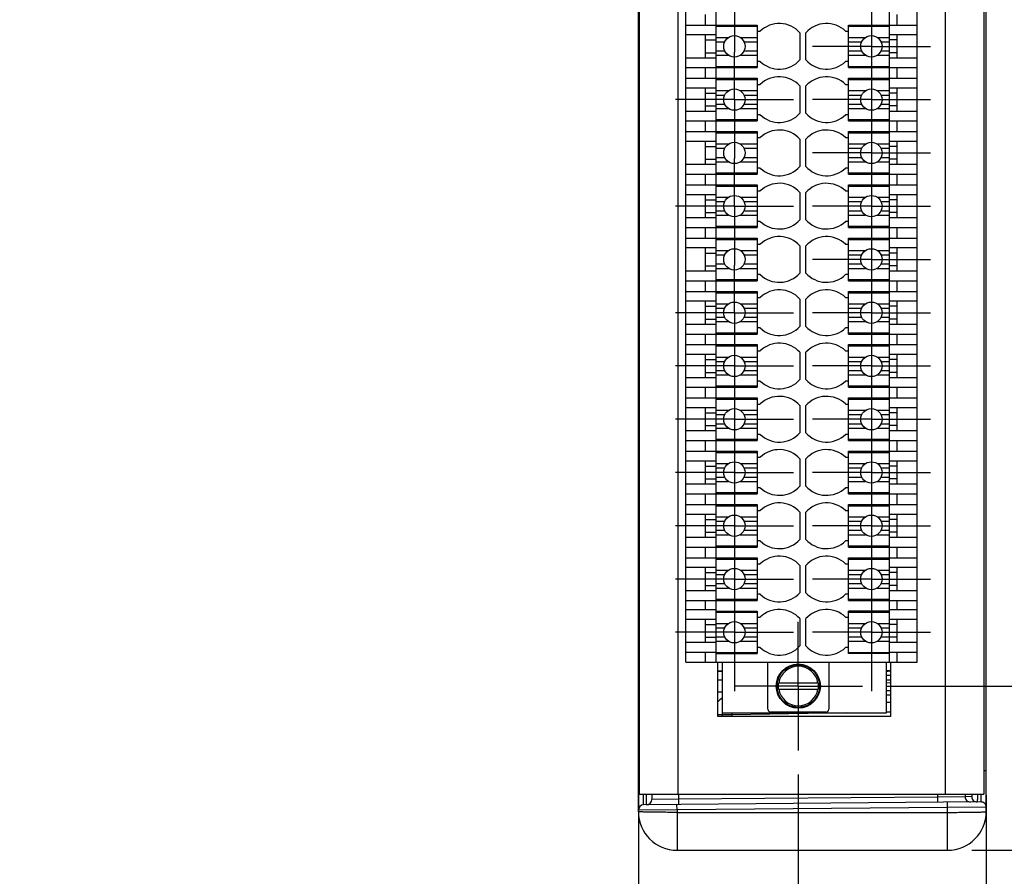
# Model space of a CAD drawing. Header units: inches. Extents: x 0 to 22, y 0 to 17.
# Tile 29 of 37: x 14.2 to 16.7, y 5.9 to 8.1. Entities that reach past the tile are written whole.
import ezdxf

# ---------------------------------------------------------------- set-up
doc = ezdxf.new("R2010")
doc.units = ezdxf.units.IN
doc.header["$LTSCALE"] = 1.21
doc.header["$MEASUREMENT"] = 0
doc.linetypes.add('CENTER', pattern=[0.6, 0.375, -0.075, 0.075, -0.075])
doc.layers.get('0').update_dxf_attribs({"linetype": 'CONTINUOUS'})
for name, color, linetype in [('02___PRT_ALL_AXES', 7, 'CONTINUOUS'), ('COSMETIC', 7, 'CONTINUOUS'), ('DIMENSIONS', 7, 'CONTINUOUS')]:
    doc.layers.add(name, color=color, linetype=linetype)
doc.styles.get("Standard").update_dxf_attribs({"font": 'txt', "width": 0.8})
doc.dimstyles.new('DIMSTYLE_1', dxfattribs={"dimtxt": 0.125, "dimasz": 0.18, "dimexe": 0.125, "dimexo": 0.0625, "dimgap": 0.0625, "dimtad": 0, "dimtih": 1, "dimtoh": 1, "dimdec": 3, "dimzin": 4, "dimdsep": 46, "dimtxsty": 'STANDARD', "dimblk": '_FILLED', "dimblk1": '_FILLED', "dimblk2": '_FILLED', "dimcen": 0.09, "dimadec": 0, "dimazin": 0, "dimtp": 0.001, "dimtm": 0.001, "dimtfac": 1, "dimtdec": 3, "dimtofl": 0, "dimtmove": 0, "dimatfit": 3, "dimldrblk": '_FILLED', "dimfxl": 1, "dimtolj": 1, "dimtzin": 4, "dimarcsym": 0})

# ---------------------------------------------------------------- blocks, each defined once
blk = doc.blocks.new('_FILLED')
at = {"color": 0, "linetype": 'BYBLOCK'}
blk.add_solid([(0, 0), (-1, 0.174), (-1, -0.174)], dxfattribs=at)
blk = doc.blocks.new('*D9')
at = {"layer": 'DIMENSIONS', "color": 2, "linetype": 'CONTINUOUS'}
for p, q in [((16.1731, 6.1738), (16.1731, 5.1027)), ((15.7593, 6.0189), (15.7593, 5.1027)), ((15.7593, 5.2277), (15.4466, 5.2277)), ((16.1731, 5.2277), (16.5331, 5.2277))]:
    blk.add_line(p, q, dxfattribs=at)
at = {"layer": 'DIMENSIONS', "color": 2, "linetype": 'CONTINUOUS', "xscale": 0.18, "yscale": 0.18, "zscale": 0.18}
blk.add_blockref('_FILLED', (15.7593, 5.2277), dxfattribs=at)
at = {"layer": 'DIMENSIONS', "color": 2, "linetype": 'CONTINUOUS', "xscale": 0.18, "yscale": 0.18, "zscale": 0.18, "rotation": 180}
blk.add_blockref('_FILLED', (16.1731, 5.2277), dxfattribs=at)
at = {"layer": 'DIMENSIONS', "color": 2, "linetype": 'CONTINUOUS', "insert": (15.3841, 5.2902), "char_height": 0.125, "width": 1.225, "attachment_point": 3, "line_spacing_factor": 0.9}
blk.add_mtext('.414{\\Ftxt.shx;\\W1.000000;\\H0.125000; }[10.51]', dxfattribs=at)
blk = doc.blocks.new('*D10')
at = {"layer": 'DIMENSIONS', "color": 2, "linetype": 'CONTINUOUS'}
for p, q in [((16.1731, 6.1738), (16.1731, 4.3527)), ((16.6593, 6.0266), (16.6593, 4.3527)), ((16.1731, 4.4777), (15.8131, 4.4777)), ((16.6593, 4.4777), (17.0205, 4.4777))]:
    blk.add_line(p, q, dxfattribs=at)
at = {"layer": 'DIMENSIONS', "color": 2, "linetype": 'CONTINUOUS', "xscale": 0.18, "yscale": 0.18, "zscale": 0.18}
blk.add_blockref('_FILLED', (16.1731, 4.4777), dxfattribs=at)
at = {"layer": 'DIMENSIONS', "color": 2, "linetype": 'CONTINUOUS', "xscale": 0.18, "yscale": 0.18, "zscale": 0.18, "rotation": 180}
blk.add_blockref('_FILLED', (16.6593, 4.4777), dxfattribs=at)
at = {"layer": 'DIMENSIONS', "color": 2, "linetype": 'CONTINUOUS', "insert": (17.083, 4.5402), "char_height": 0.125, "width": 1.225, "attachment_point": 1, "line_spacing_factor": 0.9}
blk.add_mtext('.486{\\Ftxt.shx;\\W1.000000;\\H0.125000; }[12.35]', dxfattribs=at)
blk = doc.blocks.new('*D11')
at = {"layer": 'DIMENSIONS', "color": 2, "linetype": 'CONTINUOUS'}
for p, q in [((16.402, 9.0231), (18.2843, 9.0231)), ((18.1593, 9.0231), (18.1593, 7.8378)), ((18.1593, 6.4026), (18.1593, 7.5878)), ((16.402, 6.4026), (18.2843, 6.4026))]:
    blk.add_line(p, q, dxfattribs=at)
at = {"layer": 'DIMENSIONS', "color": 2, "linetype": 'CONTINUOUS', "xscale": 0.18, "yscale": 0.18, "zscale": 0.18}
for p, rotation in [((18.1593, 9.0231), 90), ((18.1593, 6.4026), 270)]:
    blk.add_blockref('_FILLED', p, dxfattribs=dict(at, rotation=rotation))
at = {"layer": 'DIMENSIONS', "color": 2, "linetype": 'CONTINUOUS', "insert": (18.1593, 7.7753), "char_height": 0.125, "width": 1.325, "attachment_point": 2, "line_spacing_factor": 0.9}
blk.add_mtext('2.620{\\Ftxt.shx;\\W1.000000;\\H0.125000; }[66.56]', dxfattribs=at)
blk = doc.blocks.new('*D13')
at = {"layer": 'DIMENSIONS', "color": 2, "linetype": 'CONTINUOUS'}
for p, q in [((17.4093, 6.4026), (17.4093, 6.7626)), ((16.402, 6.4026), (17.5343, 6.4026)), ((16.6218, 5.9777), (17.5343, 5.9777)), ((17.4093, 5.9777), (17.4093, 5.6668)), ((17.4093, 5.6668), (17.5268, 5.6668))]:
    blk.add_line(p, q, dxfattribs=at)
at = {"layer": 'DIMENSIONS', "color": 2, "linetype": 'CONTINUOUS', "xscale": 0.18, "yscale": 0.18, "zscale": 0.18}
for p, rotation in [((17.4093, 6.4026), 270), ((17.4093, 5.9777), 90)]:
    blk.add_blockref('_FILLED', p, dxfattribs=dict(at, rotation=rotation))
at = {"layer": 'DIMENSIONS', "color": 2, "linetype": 'CONTINUOUS', "insert": (17.5893, 5.7293), "char_height": 0.125, "width": 1.225, "attachment_point": 1, "line_spacing_factor": 0.9}
blk.add_mtext('.425{\\Ftxt.shx;\\W1.000000;\\H0.125000; }[10.79]', dxfattribs=at)
blk = doc.blocks.new('*D16')
at = {"layer": 'DIMENSIONS', "color": 2, "linetype": 'CONTINUOUS'}
for p, q in [((15.7593, 6.1541), (15.7593, 3.6027)), ((16.6593, 6.1204), (16.6593, 3.6027)), ((15.7593, 3.7277), (15.3993, 3.7277)), ((16.6593, 3.7277), (17.0228, 3.7277))]:
    blk.add_line(p, q, dxfattribs=at)
at = {"layer": 'DIMENSIONS', "color": 2, "linetype": 'CONTINUOUS', "xscale": 0.18, "yscale": 0.18, "zscale": 0.18}
blk.add_blockref('_FILLED', (15.7593, 3.7277), dxfattribs=at)
at = {"layer": 'DIMENSIONS', "color": 2, "linetype": 'CONTINUOUS', "xscale": 0.18, "yscale": 0.18, "zscale": 0.18, "rotation": 180}
blk.add_blockref('_FILLED', (16.6593, 3.7277), dxfattribs=at)
at = {"layer": 'DIMENSIONS', "color": 2, "linetype": 'CONTINUOUS', "insert": (17.0853, 3.7902), "char_height": 0.125, "width": 1.225, "attachment_point": 1, "line_spacing_factor": 0.9}
blk.add_mtext('.900{\\Ftxt.shx;\\W1.000000;\\H0.125000; }[22.86]', dxfattribs=at)

msp = doc.modelspace()

# ---------------------------------------------------------------- linework, layer by layer
at = {"color": 7, "linetype": 'CONTINUOUS'}
for p, q in [((15.7593, 6.0777), (15.7593, 9.3467)), ((16.6593, 6.0777), (16.6593, 9.3467)), ((15.8818, 6.4648), (15.8818, 8.9609)), ((15.9605, 6.4648), (15.9605, 8.9609)), ((16.4093, 6.4648), (16.4093, 8.9609)), ((16.4802, 6.4648), (16.4802, 8.9609)), ((15.933, 8.1124), (15.933, 8.14)), ((16.429, 8.1124), (16.429, 8.14)), ((15.8818, 8.1124), (16.0668, 8.1124)), ((15.9605, 8.1091), (16.0668, 8.1091)), ((16.0668, 8.1124), (16.0668, 8.0022)), ((16.303, 8.0022), (16.303, 8.1124)), ((16.303, 8.1124), (16.4802, 8.1124)), ((16.303, 8.1091), (16.4093, 8.1091)), ((15.9605, 8.0868), (15.8818, 8.0868)), ((15.933, 8.0278), (15.933, 8.0868)), ((15.933, 8.0739), (15.9605, 8.0739)), ((16.0668, 8.0967), (16.0747, 8.0967)), ((16.1771, 8.0926), (16.1771, 8.022)), ((16.1928, 8.022), (16.1928, 8.0926)), ((16.2952, 8.0967), (16.303, 8.0967)), ((16.4802, 8.0868), (16.4093, 8.0868)), ((16.429, 8.0739), (16.4093, 8.0739)), ((16.429, 8.0278), (16.429, 8.0868)), ((15.8818, 8.0278), (15.9605, 8.0278)), ((15.933, 8.0408), (15.9605, 8.0408)), ((16.429, 8.0408), (16.4093, 8.0408)), ((16.4093, 8.0278), (16.4802, 8.0278)), ((15.8818, 8.0022), (16.0668, 8.0022)), ((15.933, 7.9746), (15.933, 8.0022)), ((15.9605, 8.0055), (16.0668, 8.0055)), ((16.0747, 8.018), (16.0668, 8.018)), ((16.303, 8.018), (16.2952, 8.018)), ((16.303, 8.0055), (16.4093, 8.0055)), ((16.303, 8.0022), (16.4802, 8.0022)), ((16.429, 7.9746), (16.429, 8.0022)), ((15.8818, 7.9746), (16.0668, 7.9746)), ((16.0668, 7.9746), (16.0668, 7.8644)), ((16.303, 7.8644), (16.303, 7.9746)), ((16.303, 7.9746), (16.4802, 7.9746)), ((15.9605, 7.9491), (15.8818, 7.9491)), ((15.933, 7.89), (15.933, 7.9491)), ((15.9605, 7.9713), (16.0668, 7.9713)), ((16.0668, 7.9589), (16.0747, 7.9589)), ((16.1771, 7.9548), (16.1771, 7.8842)), ((16.1928, 7.8842), (16.1928, 7.9548)), ((16.2952, 7.9589), (16.303, 7.9589)), ((16.303, 7.9713), (16.4093, 7.9713)), ((16.4802, 7.9491), (16.4093, 7.9491)), ((16.429, 7.89), (16.429, 7.9491)), ((15.933, 7.9361), (15.9605, 7.9361)), ((16.429, 7.9361), (16.4093, 7.9361)), ((15.933, 7.903), (15.9605, 7.903)), ((16.429, 7.903), (16.4093, 7.903)), ((15.8818, 7.89), (15.9605, 7.89)), ((16.0747, 7.8802), (16.0668, 7.8802)), ((16.303, 7.8802), (16.2952, 7.8802)), ((16.4093, 7.89), (16.4802, 7.89)), ((15.8818, 7.8644), (16.0668, 7.8644)), ((15.933, 7.8368), (15.933, 7.8644)), ((15.9605, 7.8678), (16.0668, 7.8678)), ((16.303, 7.8678), (16.4093, 7.8678)), ((16.303, 7.8644), (16.4802, 7.8644)), ((16.429, 7.8368), (16.429, 7.8644)), ((15.8818, 7.8368), (16.0668, 7.8368)), ((15.9605, 7.8335), (16.0668, 7.8335)), ((16.0668, 7.8368), (16.0668, 7.7266)), ((16.0668, 7.8211), (16.0747, 7.8211)), ((16.2952, 7.8211), (16.303, 7.8211)), ((16.303, 7.7266), (16.303, 7.8368)), ((16.303, 7.8368), (16.4802, 7.8368)), ((16.303, 7.8335), (16.4093, 7.8335)), ((15.9605, 7.8113), (15.8818, 7.8113)), ((15.933, 7.7522), (15.933, 7.8113)), ((15.933, 7.7983), (15.9605, 7.7983)), ((16.1771, 7.817), (16.1771, 7.7464)), ((16.1928, 7.7464), (16.1928, 7.817)), ((16.4802, 7.8113), (16.4093, 7.8113)), ((16.429, 7.7983), (16.4093, 7.7983)), ((16.429, 7.7522), (16.429, 7.8113)), ((15.8818, 7.7522), (15.9605, 7.7522)), ((15.933, 7.7652), (15.9605, 7.7652)), ((16.0747, 7.7424), (16.0668, 7.7424)), ((16.303, 7.7424), (16.2952, 7.7424)), ((16.429, 7.7652), (16.4093, 7.7652)), ((16.4093, 7.7522), (16.4802, 7.7522)), ((15.8818, 7.7266), (16.0668, 7.7266)), ((15.933, 7.6991), (15.933, 7.7266)), ((15.9605, 7.73), (16.0668, 7.73)), ((16.303, 7.73), (16.4093, 7.73)), ((16.303, 7.7266), (16.4802, 7.7266)), ((16.429, 7.6991), (16.429, 7.7266)), ((15.8818, 7.6991), (16.0668, 7.6991)), ((15.9605, 7.6957), (16.0668, 7.6957)), ((16.0668, 7.6991), (16.0668, 7.5888)), ((16.303, 7.6991), (16.4802, 7.6991)), ((16.303, 7.5888), (16.303, 7.6991)), ((16.303, 7.6957), (16.4093, 7.6957)), ((15.9605, 7.6735), (15.8818, 7.6735)), ((15.933, 7.6144), (15.933, 7.6735)), ((16.0668, 7.6833), (16.0747, 7.6833)), ((16.1771, 7.6792), (16.1771, 7.6086)), ((16.1928, 7.6086), (16.1928, 7.6792)), ((16.2952, 7.6833), (16.303, 7.6833)), ((16.4802, 7.6735), (16.4093, 7.6735)), ((16.429, 7.6144), (16.429, 7.6735)), ((15.933, 7.6605), (15.9605, 7.6605)), ((16.429, 7.6605), (16.4093, 7.6605)), ((15.933, 7.6274), (15.9605, 7.6274)), ((16.429, 7.6274), (16.4093, 7.6274)), ((15.8818, 7.6144), (15.9605, 7.6144)), ((15.9605, 7.5922), (16.0668, 7.5922)), ((16.0747, 7.6046), (16.0668, 7.6046)), ((16.303, 7.6046), (16.2952, 7.6046)), ((16.303, 7.5922), (16.4093, 7.5922)), ((16.4093, 7.6144), (16.4802, 7.6144)), ((15.8818, 7.5888), (16.0668, 7.5888)), ((15.933, 7.5613), (15.933, 7.5888)), ((16.303, 7.5888), (16.4802, 7.5888)), ((16.429, 7.5613), (16.429, 7.5888)), ((15.8818, 7.5613), (16.0668, 7.5613)), ((15.9605, 7.5579), (16.0668, 7.5579)), ((16.0668, 7.5613), (16.0668, 7.451)), ((16.0668, 7.5455), (16.0747, 7.5455)), ((16.1771, 7.5415), (16.1771, 7.4708)), ((16.1928, 7.4708), (16.1928, 7.5415)), ((16.2952, 7.5455), (16.303, 7.5455)), ((16.303, 7.5613), (16.4802, 7.5613)), ((16.303, 7.451), (16.303, 7.5613)), ((16.303, 7.5579), (16.4093, 7.5579)), ((15.9605, 7.5357), (15.8818, 7.5357)), ((15.933, 7.4766), (15.933, 7.5357)), ((15.933, 7.5227), (15.9605, 7.5227)), ((16.4802, 7.5357), (16.4093, 7.5357)), ((16.429, 7.5227), (16.4093, 7.5227)), ((16.429, 7.4766), (16.429, 7.5357)), ((15.933, 7.4896), (15.9605, 7.4896)), ((16.429, 7.4896), (16.4093, 7.4896)), ((15.8818, 7.4766), (15.9605, 7.4766)), ((16.0747, 7.4668), (16.0668, 7.4668)), ((16.303, 7.4668), (16.2952, 7.4668)), ((16.4093, 7.4766), (16.4802, 7.4766)), ((15.8818, 7.451), (16.0668, 7.451)), ((15.933, 7.4235), (15.933, 7.451)), ((15.9605, 7.4544), (16.0668, 7.4544)), ((16.303, 7.4544), (16.4093, 7.4544)), ((16.303, 7.451), (16.4802, 7.451)), ((16.429, 7.4235), (16.429, 7.451)), ((15.8818, 7.4235), (16.0668, 7.4235)), ((15.9605, 7.4201), (16.0668, 7.4201)), ((16.0668, 7.4235), (16.0668, 7.3132)), ((16.303, 7.4235), (16.4802, 7.4235)), ((16.303, 7.3132), (16.303, 7.4235)), ((16.303, 7.4201), (16.4093, 7.4201)), ((15.9605, 7.3979), (15.8818, 7.3979)), ((15.933, 7.3388), (15.933, 7.3979)), ((16.0668, 7.4077), (16.0747, 7.4077)), ((16.1771, 7.4037), (16.1771, 7.333)), ((16.1928, 7.333), (16.1928, 7.4037)), ((16.2952, 7.4077), (16.303, 7.4077)), ((16.4802, 7.3979), (16.4093, 7.3979)), ((16.429, 7.3388), (16.429, 7.3979)), ((15.933, 7.3849), (15.9605, 7.3849)), ((16.429, 7.3849), (16.4093, 7.3849)), ((15.8818, 7.3388), (15.9605, 7.3388)), ((15.933, 7.3518), (15.9605, 7.3518)), ((16.429, 7.3518), (16.4093, 7.3518)), ((16.4093, 7.3388), (16.4802, 7.3388)), ((15.8818, 7.3132), (16.0668, 7.3132)), ((15.933, 7.2857), (15.933, 7.3132)), ((15.9605, 7.3166), (16.0668, 7.3166)), ((16.0747, 7.329), (16.0668, 7.329)), ((16.303, 7.329), (16.2952, 7.329)), ((16.303, 7.3166), (16.4093, 7.3166)), ((16.303, 7.3132), (16.4802, 7.3132)), ((16.429, 7.2857), (16.429, 7.3132)), ((15.8818, 7.2857), (16.0668, 7.2857)), ((16.0668, 7.2857), (16.0668, 7.1754)), ((16.303, 7.2857), (16.4802, 7.2857)), ((16.303, 7.1754), (16.303, 7.2857)), ((15.9605, 7.2601), (15.8818, 7.2601)), ((15.933, 7.201), (15.933, 7.2601)), ((15.9605, 7.2823), (16.0668, 7.2823)), ((16.0668, 7.2699), (16.0747, 7.2699)), ((16.1771, 7.2659), (16.1771, 7.1952)), ((16.1928, 7.1952), (16.1928, 7.2659)), ((16.2952, 7.2699), (16.303, 7.2699)), ((16.303, 7.2823), (16.4093, 7.2823)), ((16.4802, 7.2601), (16.4093, 7.2601)), ((16.429, 7.201), (16.429, 7.2601)), ((15.933, 7.2471), (15.9605, 7.2471)), ((16.429, 7.2471), (16.4093, 7.2471)), ((15.933, 7.214), (15.9605, 7.214)), ((16.429, 7.214), (16.4093, 7.214)), ((15.8818, 7.201), (15.9605, 7.201)), ((16.0747, 7.1912), (16.0668, 7.1912)), ((16.303, 7.1912), (16.2952, 7.1912)), ((16.4093, 7.201), (16.4802, 7.201)), ((15.8818, 7.1754), (16.0668, 7.1754)), ((15.933, 7.1479), (15.933, 7.1754)), ((15.9605, 7.1788), (16.0668, 7.1788)), ((16.303, 7.1788), (16.4093, 7.1788)), ((16.303, 7.1754), (16.4802, 7.1754)), ((16.429, 7.1479), (16.429, 7.1754)), ((15.8818, 7.1479), (16.0668, 7.1479)), ((15.9605, 7.1445), (16.0668, 7.1445)), ((16.0668, 7.1479), (16.0668, 7.0376)), ((16.0668, 7.1321), (16.0747, 7.1321)), ((16.2952, 7.1321), (16.303, 7.1321)), ((16.303, 7.1479), (16.4802, 7.1479)), ((16.303, 7.0376), (16.303, 7.1479)), ((16.303, 7.1445), (16.4093, 7.1445)), ((15.9605, 7.1223), (15.8818, 7.1223)), ((15.933, 7.0632), (15.933, 7.1223)), ((15.933, 7.1093), (15.9605, 7.1093)), ((16.1771, 7.1281), (16.1771, 7.0574)), ((16.1928, 7.0574), (16.1928, 7.1281)), ((16.4802, 7.1223), (16.4093, 7.1223)), ((16.429, 7.1093), (16.4093, 7.1093)), ((16.429, 7.0632), (16.429, 7.1223)), ((15.8818, 7.0632), (15.9605, 7.0632)), ((15.933, 7.0762), (15.9605, 7.0762)), ((16.429, 7.0762), (16.4093, 7.0762)), ((16.4093, 7.0632), (16.4802, 7.0632)), ((15.8818, 7.0376), (16.0668, 7.0376)), ((15.933, 7.0101), (15.933, 7.0376)), ((15.9605, 7.041), (16.0668, 7.041)), ((16.0747, 7.0534), (16.0668, 7.0534)), ((16.303, 7.0534), (16.2952, 7.0534)), ((16.303, 7.041), (16.4093, 7.041)), ((16.303, 7.0376), (16.4802, 7.0376)), ((16.429, 7.0101), (16.429, 7.0376)), ((15.8818, 7.0101), (16.0668, 7.0101)), ((15.9605, 7.0067), (16.0668, 7.0067)), ((16.0668, 7.0101), (16.0668, 6.8998)), ((16.303, 7.0101), (16.4802, 7.0101)), ((16.303, 6.8998), (16.303, 7.0101)), ((16.303, 7.0067), (16.4093, 7.0067)), ((15.9605, 6.9845), (15.8818, 6.9845)), ((15.933, 6.9254), (15.933, 6.9845)), ((16.0668, 6.9943), (16.0747, 6.9943)), ((16.1771, 6.9903), (16.1771, 6.9196)), ((16.1928, 6.9196), (16.1928, 6.9903)), ((16.2952, 6.9943), (16.303, 6.9943)), ((16.4802, 6.9845), (16.4093, 6.9845)), ((16.429, 6.9254), (16.429, 6.9845)), ((15.933, 6.9715), (15.9605, 6.9715)), ((16.429, 6.9715), (16.4093, 6.9715)), ((15.933, 6.9384), (15.9605, 6.9384)), ((16.429, 6.9384), (16.4093, 6.9384)), ((15.8818, 6.9254), (15.9605, 6.9254)), ((15.9605, 6.9032), (16.0668, 6.9032)), ((16.0747, 6.9156), (16.0668, 6.9156)), ((16.303, 6.9156), (16.2952, 6.9156)), ((16.303, 6.9032), (16.4093, 6.9032)), ((16.4093, 6.9254), (16.4802, 6.9254)), ((15.8818, 6.8998), (16.0668, 6.8998)), ((15.933, 6.8723), (15.933, 6.8998)), ((16.303, 6.8998), (16.4802, 6.8998)), ((16.429, 6.8723), (16.429, 6.8998)), ((15.8818, 6.8723), (16.0668, 6.8723)), ((15.9605, 6.8689), (16.0668, 6.8689)), ((16.0668, 6.8723), (16.0668, 6.762)), ((16.0668, 6.8565), (16.0747, 6.8565)), ((16.1771, 6.8525), (16.1771, 6.7819)), ((16.1928, 6.7819), (16.1928, 6.8525)), ((16.2952, 6.8565), (16.303, 6.8565)), ((16.303, 6.8723), (16.4802, 6.8723)), ((16.303, 6.762), (16.303, 6.8723)), ((16.303, 6.8689), (16.4093, 6.8689)), ((15.9605, 6.8467), (15.8818, 6.8467)), ((15.933, 6.7876), (15.933, 6.8467)), ((15.933, 6.8337), (15.9605, 6.8337)), ((16.4802, 6.8467), (16.4093, 6.8467)), ((16.429, 6.8337), (16.4093, 6.8337)), ((16.429, 6.7876), (16.429, 6.8467)), ((15.933, 6.8006), (15.9605, 6.8006)), ((16.429, 6.8006), (16.4093, 6.8006)), ((15.8818, 6.7876), (15.9605, 6.7876)), ((16.0747, 6.7778), (16.0668, 6.7778)), ((16.303, 6.7778), (16.2952, 6.7778)), ((16.4093, 6.7876), (16.4802, 6.7876)), ((15.8818, 6.762), (16.0668, 6.762)), ((15.933, 6.7345), (15.933, 6.762)), ((15.9605, 6.7654), (16.0668, 6.7654)), ((16.303, 6.7654), (16.4093, 6.7654)), ((16.303, 6.762), (16.4802, 6.762)), ((16.429, 6.7345), (16.429, 6.762)), ((15.8818, 6.7345), (16.0668, 6.7345)), ((15.9605, 6.7311), (16.0668, 6.7311)), ((16.0668, 6.7345), (16.0668, 6.6243)), ((16.303, 6.7345), (16.4802, 6.7345)), ((16.303, 6.6243), (16.303, 6.7345)), ((16.303, 6.7311), (16.4093, 6.7311)), ((15.9605, 6.7089), (15.8818, 6.7089)), ((15.933, 6.6498), (15.933, 6.7089)), ((16.0668, 6.7187), (16.0747, 6.7187)), ((16.1771, 6.7147), (16.1771, 6.6441)), ((16.1928, 6.6441), (16.1928, 6.7147)), ((16.2952, 6.7187), (16.303, 6.7187)), ((16.4802, 6.7089), (16.4093, 6.7089)), ((16.429, 6.6498), (16.429, 6.7089)), ((15.933, 6.6959), (15.9605, 6.6959)), ((16.429, 6.6959), (16.4093, 6.6959)), ((15.8818, 6.6498), (15.9605, 6.6498)), ((15.933, 6.6628), (15.9605, 6.6628)), ((16.429, 6.6628), (16.4093, 6.6628)), ((16.4093, 6.6498), (16.4802, 6.6498)), ((15.8818, 6.6243), (16.0668, 6.6243)), ((15.933, 6.6006), (15.933, 6.6243)), ((15.9605, 6.6276), (16.0668, 6.6276)), ((16.0747, 6.64), (16.0668, 6.64)), ((16.303, 6.64), (16.2952, 6.64)), ((16.303, 6.6276), (16.4093, 6.6276)), ((16.303, 6.6243), (16.4802, 6.6243)), ((16.429, 6.6006), (16.429, 6.6243)), ((15.8818, 6.6006), (15.9605, 6.6006)), ((15.9605, 6.5967), (16.0668, 6.5967)), ((16.0668, 6.5967), (16.0668, 6.4865)), ((16.4093, 6.5967), (16.303, 6.5967)), ((16.303, 6.4865), (16.303, 6.5967)), ((16.4093, 6.6006), (16.4802, 6.6006)), ((15.9605, 6.575), (15.8818, 6.575)), ((15.933, 6.516), (15.933, 6.575)), ((15.9605, 6.5933), (16.0668, 6.5933)), ((16.0668, 6.5809), (16.0747, 6.5809)), ((16.1771, 6.5769), (16.1771, 6.5063)), ((16.1928, 6.5063), (16.1928, 6.5769)), ((16.2952, 6.5809), (16.303, 6.5809)), ((16.303, 6.5933), (16.4093, 6.5933)), ((16.4802, 6.575), (16.4093, 6.575)), ((16.429, 6.516), (16.429, 6.575)), ((15.933, 6.562), (15.9605, 6.562)), ((16.429, 6.562), (16.4093, 6.562)), ((15.933, 6.529), (15.9605, 6.529)), ((16.429, 6.529), (16.4093, 6.529)), ((15.8818, 6.516), (15.9605, 6.516)), ((16.0747, 6.5022), (16.0668, 6.5022)), ((16.303, 6.5022), (16.2952, 6.5022)), ((16.4093, 6.516), (16.4802, 6.516)), ((15.8818, 6.4904), (15.9605, 6.4904)), ((15.933, 6.4648), (15.933, 6.4904)), ((15.9605, 6.4898), (16.0668, 6.4898)), ((15.9605, 6.4865), (16.0668, 6.4865)), ((16.303, 6.4898), (16.4093, 6.4898)), ((16.4093, 6.4865), (16.303, 6.4865)), ((16.4093, 6.4904), (16.4802, 6.4904)), ((16.429, 6.4648), (16.429, 6.4904)), ((15.8818, 6.4648), (16.4802, 6.4648)), ((15.9763, 6.4648), (15.9763, 6.3332)), ((16.0944, 6.3428), (16.0944, 6.4648)), ((16.2519, 6.4648), (16.2519, 6.3428)), ((16.4015, 6.3332), (16.4015, 6.4648)), ((15.9648, 6.4407), (15.9763, 6.4407)), ((15.9763, 6.4179), (15.9648, 6.4179)), ((16.4118, 6.4417), (16.4015, 6.4417)), ((16.4015, 6.4304), (16.4118, 6.4306)), ((16.1219, 6.4105), (16.2243, 6.4105)), ((16.1219, 6.3947), (16.1219, 6.4105)), ((16.1219, 6.3947), (16.2243, 6.3947)), ((16.2243, 6.4105), (16.2243, 6.3947)), ((16.4118, 6.4106), (16.4015, 6.4104)), ((15.9763, 6.3864), (15.9648, 6.3864)), ((16.4118, 6.3906), (16.4015, 6.3904)), ((16.4015, 6.3801), (16.4118, 6.3803)), ((16.4118, 6.3603), (16.4015, 6.3601)), ((15.7618, 6.3166), (15.7593, 6.3166)), ((16.0008, 6.3281), (15.9648, 6.3281)), ((15.9763, 6.3332), (16.4015, 6.3332)), ((15.9763, 6.3281), (15.9763, 6.3237)), ((16.2966, 6.3332), (16.0008, 6.3281)), ((16.0008, 6.3281), (16.0008, 6.3237)), ((16.244, 6.3349), (16.1023, 6.3349)), ((16.4118, 6.3353), (16.4014, 6.3351)), ((15.7603, 6.2151), (15.7616, 6.2168)), ((15.7593, 6.1858), (15.7618, 6.1858)), ((15.7593, 6.1752), (15.7618, 6.1752)), ((16.6593, 6.1829), (16.6532, 6.1829)), ((15.7729, 6.0952), (15.7728, 6.1225)), ((15.7806, 6.0953), (15.7808, 6.1226)), ((15.7943, 6.1227), (15.7943, 6.1091)), ((15.8631, 6.1227), (15.8631, 6.1098)), ((16.5332, 6.1156), (15.8631, 6.1098)), ((16.5332, 6.1156), (16.5331, 6.1019)), ((16.5332, 6.1227), (16.5332, 6.1156)), ((16.6044, 6.1164), (16.5332, 6.1156)), ((16.6044, 6.1227), (16.6044, 6.1164)), ((16.6215, 6.1165), (16.6044, 6.1164)), ((16.6456, 6.1225), (16.6454, 6.1028)), ((16.6454, 6.1028), (15.7729, 6.0952)), ((15.8631, 6.1098), (15.7943, 6.1091)), ((15.8593, 6.082), (15.8592, 6.096)), ((16.5593, 6.0881), (15.8593, 6.082)), ((15.8631, 6.1098), (15.8629, 6.096)), ((16.5593, 6.0881), (16.5592, 6.1021)), ((16.6593, 6.0891), (16.5593, 6.0881)), ((16.5593, 5.9777), (16.5593, 6.0881)), ((15.8593, 6.082), (15.7593, 6.0814)), ((15.8593, 6.082), (15.8593, 5.9777)), ((15.8593, 6.0759), (16.5593, 6.0759)), ((15.8593, 5.9777), (16.5593, 5.9777))]:
    msp.add_line(p, q, dxfattribs=at)
at = {"color": 3, "linetype": 'CONTINUOUS'}
for p, q in [((15.7618, 9.3017), (15.7618, 6.1227)), ((15.8618, 9.3017), (15.8618, 6.1227)), ((16.5532, 9.3017), (16.5532, 6.1227)), ((16.6532, 9.3017), (16.6532, 6.1227)), ((15.9648, 6.3237), (15.9648, 6.4648)), ((16.4118, 6.4648), (16.4118, 6.3237)), ((16.4118, 6.3237), (15.9648, 6.3237)), ((15.7618, 6.1227), (16.6532, 6.1227))]:
    msp.add_line(p, q, dxfattribs=at)
at = {"color": 7, "linetype": 'CONTINUOUS'}
for centre, radius, start, end in [((16.1239, 8.045), 0.0714, 41.8557, 133.6028), ((16.246, 8.045), 0.0714, 46.3972, 138.1443), ((16.1239, 8.0696), 0.0714, 226.3972, 318.1443), ((16.246, 8.0696), 0.0714, 221.8557, 313.6028), ((16.1239, 7.9072), 0.0714, 41.8557, 133.6028), ((16.246, 7.9072), 0.0714, 46.3972, 138.1443), ((16.1239, 7.9318), 0.0714, 226.3972, 318.1443), ((16.246, 7.9318), 0.0714, 221.8557, 313.6028), ((16.1239, 7.7694), 0.0714, 41.8557, 133.6028), ((16.246, 7.7694), 0.0714, 46.3972, 138.1443), ((16.1239, 7.794), 0.0714, 226.3972, 318.1443), ((16.246, 7.794), 0.0714, 221.8557, 313.6028), ((16.1239, 7.6316), 0.0714, 41.8557, 133.6028), ((16.246, 7.6316), 0.0714, 46.3972, 138.1443), ((16.1239, 7.6562), 0.0714, 226.3972, 318.1443), ((16.246, 7.6562), 0.0714, 221.8557, 313.6028), ((16.1239, 7.4938), 0.0714, 41.8557, 133.6028), ((16.246, 7.4938), 0.0714, 46.3972, 138.1443), ((16.1239, 7.5184), 0.0714, 226.3972, 318.1443), ((16.246, 7.5184), 0.0714, 221.8557, 313.6028), ((16.1239, 7.356), 0.0714, 41.8557, 133.6028), ((16.246, 7.356), 0.0714, 46.3972, 138.1443), ((16.1239, 7.3806), 0.0714, 226.3972, 318.1443), ((16.246, 7.3806), 0.0714, 221.8557, 313.6028), ((16.1239, 7.2182), 0.0714, 41.8557, 133.6028), ((16.246, 7.2182), 0.0714, 46.3972, 138.1443), ((16.1239, 7.2429), 0.0714, 226.3972, 318.1443), ((16.246, 7.2429), 0.0714, 221.8557, 313.6028), ((16.1239, 7.0805), 0.0714, 41.8557, 133.6028), ((16.246, 7.0805), 0.0714, 46.3972, 138.1443), ((16.1239, 7.1051), 0.0714, 226.3972, 318.1443), ((16.246, 7.1051), 0.0714, 221.8557, 313.6028), ((16.1239, 6.9427), 0.0714, 41.8557, 133.6028), ((16.246, 6.9427), 0.0714, 46.3972, 138.1443), ((16.1239, 6.9673), 0.0714, 226.3972, 318.1443), ((16.246, 6.9673), 0.0714, 221.8557, 313.6028), ((16.1239, 6.8049), 0.0714, 41.8557, 133.6028), ((16.246, 6.8049), 0.0714, 46.3972, 138.1443), ((16.1239, 6.8295), 0.0714, 226.3972, 318.1443), ((16.246, 6.8295), 0.0714, 221.8557, 313.6028), ((16.1239, 6.6671), 0.0714, 41.8557, 133.6028), ((16.246, 6.6671), 0.0714, 46.3972, 138.1443), ((16.1239, 6.6917), 0.0714, 226.3972, 318.1443), ((16.246, 6.6917), 0.0714, 221.8557, 313.6028), ((16.1239, 6.5293), 0.0714, 41.8557, 133.6028), ((16.246, 6.5293), 0.0714, 46.3972, 138.1443), ((16.1239, 6.5539), 0.0714, 226.3972, 318.1443), ((16.246, 6.5539), 0.0714, 221.8557, 313.6028), ((16.1731, 6.4026), 0.0512, 8.8499, 171.1501), ((16.3988, 6.5037), 0.063, 272.4903, 279.3056), ((16.1731, 6.4026), 0.0512, 188.8499, 351.1501), ((16.0017, 6.3279), 0.0502, 120.4725, 137.3769), ((16.1023, 6.3428), 0.00787, 180, 270), ((16.244, 6.3428), 0.00787, 270, 360), ((16.0013, 6.3281), 0.025, 167.9774, 180), ((17.4039, 6.3526), 1.4033, 180.7875, 181.0005), ((15.7793, 6.2264), 0.02, 152.325, 180), ((16.6182, 6.1164), 0.0138, 179.9818, 270.4811), ((16.6353, 6.1165), 0.0138, 179.9818, 270.4811), ((15.7731, 6.0814), 0.0138, 90.5, 180), ((15.7805, 6.1091), 0.0138, 270.5, 360), ((16.6455, 6.0891), 0.0138, 0, 90.5), ((15.8593, 6.0777), 0.1, 180, 270), ((16.5593, 6.0777), 0.1, 270, 360)]:
    msp.add_arc(centre, radius, start, end, dxfattribs=at)
for points, knots in [([(15.7615, 6.2355), (15.7612, 6.2348), (15.7598, 6.2319), (15.7593, 6.2288), (15.7593, 6.2264)], [0, 0, 0, 0, 0.244469, 1, 1, 1, 1]), ([(15.7618, 6.2289), (15.761, 6.2281), (15.7598, 6.2264), (15.7593, 6.2243), (15.7593, 6.2233)], [0, 0, 0, 0, 0.519364, 1, 1, 1, 1]), ([(15.7593, 6.2114), (15.7593, 6.2123), (15.7596, 6.2136), (15.7601, 6.2148), (15.7603, 6.2151)], [0, 0, 0, 0, 0.740958, 1, 1, 1, 1]), ([(16.6225, 6.1226), (16.6224, 6.1217), (16.6223, 6.1202), (16.6221, 6.1182), (16.6218, 6.1172), (16.6217, 6.1165), (16.6215, 6.1165)], [0, 0, 0, 0, 0.426377, 0.735797, 0.925732, 1, 1, 1, 1]), ([(16.6367, 6.1226), (16.6367, 6.1198), (16.6365, 6.1158), (16.6363, 6.1109), (16.6361, 6.1081), (16.636, 6.1059), (16.6358, 6.1042), (16.6356, 6.1034), (16.6355, 6.1028), (16.6354, 6.1027)], [0, 0, 0, 0, 0.424865, 0.596388, 0.738748, 0.850832, 0.931806, 0.981242, 1, 1, 1, 1]), ([(15.8593, 6.0759), (15.8528, 6.0759), (15.84, 6.0759), (15.8215, 6.076), (15.8044, 6.0762), (15.7914, 6.0764), (15.7822, 6.0765), (15.7764, 6.0767), (15.7714, 6.0768), (15.7672, 6.077), (15.7639, 6.0771), (15.7617, 6.0773), (15.7604, 6.0774), (15.7598, 6.0775), (15.7595, 6.0775), (15.7593, 6.0776), (15.7593, 6.0777)], [0, 0, 0, 0, 0.194941, 0.382438, 0.555198, 0.706652, 0.772527, 0.830957, 0.8814, 0.923357, 0.956433, 0.980323, 0.988747, 0.99481, 0.998521, 1, 1, 1, 1]), ([(16.5593, 6.0759), (16.5658, 6.0759), (16.5785, 6.0759), (16.5971, 6.076), (16.6141, 6.0762), (16.6271, 6.0764), (16.6363, 6.0765), (16.6422, 6.0767), (16.6472, 6.0768), (16.6514, 6.077), (16.6547, 6.0771), (16.6569, 6.0773), (16.6581, 6.0774), (16.6587, 6.0775), (16.6591, 6.0775), (16.6593, 6.0776), (16.6593, 6.0777)], [0, 0, 0, 0, 0.194937, 0.382433, 0.555195, 0.70665, 0.772525, 0.830956, 0.881399, 0.923356, 0.956433, 0.980323, 0.988747, 0.99481, 0.998521, 1, 1, 1, 1])]:
    msp.add_open_spline(points, degree=3, knots=knots, dxfattribs=at)
at = {"layer": '02___PRT_ALL_AXES', "color": 7, "linetype": 'CENTER'}
for p, q in [((16.0078, 8.1804), (16.0078, 8.0426)), ((16.3621, 8.1804), (16.3621, 8.0426)), ((16.3621, 8.0573), (16.2095, 8.0573)), ((16.3621, 8.0573), (16.5147, 8.0573)), ((16.0078, 7.9195), (16.0078, 8.0426)), ((16.3621, 8.0426), (16.3621, 7.9048)), ((16.0078, 7.9195), (15.8552, 7.9195)), ((16.0078, 7.9195), (16.0078, 7.767)), ((16.0078, 7.9195), (16.1603, 7.9195)), ((16.3621, 7.9195), (16.2095, 7.9195)), ((16.3621, 7.9195), (16.5147, 7.9195)), ((16.3621, 7.9048), (16.3621, 7.767)), ((16.3621, 7.7817), (16.2095, 7.7817)), ((16.3621, 7.7817), (16.5147, 7.7817)), ((16.0078, 7.6439), (16.0078, 7.767)), ((16.3621, 7.767), (16.3621, 7.6292)), ((16.0078, 7.6439), (15.8552, 7.6439)), ((16.0078, 7.6439), (16.0078, 7.4914)), ((16.0078, 7.6439), (16.1603, 7.6439)), ((16.3621, 7.6439), (16.2095, 7.6439)), ((16.3621, 7.6439), (16.5147, 7.6439)), ((16.3621, 7.6292), (16.3621, 7.4914)), ((16.0078, 7.3831), (16.0078, 7.4914)), ((16.3621, 7.5061), (16.2095, 7.5061)), ((16.3621, 7.5061), (16.5147, 7.5061)), ((16.3621, 7.4914), (16.3621, 7.3536)), ((16.0078, 7.3683), (15.8552, 7.3683)), ((16.0078, 7.3683), (16.0078, 7.3831)), ((16.0078, 7.3683), (16.1603, 7.3683)), ((16.0078, 7.3683), (16.0078, 7.2158)), ((16.3621, 7.3683), (16.2095, 7.3683)), ((16.3621, 7.3683), (16.5147, 7.3683)), ((16.3621, 7.3536), (16.3621, 7.2158)), ((16.0078, 7.2305), (15.8552, 7.2305)), ((16.0078, 7.2305), (16.1603, 7.2305)), ((16.0078, 7.2158), (16.0078, 7.078)), ((16.3621, 7.2305), (16.2095, 7.2305)), ((16.3621, 7.2305), (16.5147, 7.2305)), ((16.3621, 7.2158), (16.3621, 7.078)), ((16.0078, 7.0928), (15.8552, 7.0928)), ((16.0078, 7.0928), (16.1603, 7.0928)), ((16.3621, 7.0928), (16.2095, 7.0928)), ((16.3621, 7.0928), (16.5147, 7.0928)), ((16.0078, 7.078), (16.0078, 6.9402)), ((16.3621, 7.078), (16.3621, 6.9402)), ((16.0078, 6.955), (15.8552, 6.955)), ((16.0078, 6.955), (16.1603, 6.955)), ((16.3621, 6.955), (16.2095, 6.955)), ((16.3621, 6.955), (16.5147, 6.955)), ((16.0078, 6.9402), (16.0078, 6.8024)), ((16.3621, 6.9402), (16.3621, 6.8024)), ((16.0078, 6.8172), (15.8552, 6.8172)), ((16.0078, 6.8172), (16.1603, 6.8172)), ((16.0078, 6.8024), (16.0078, 6.6646)), ((16.3621, 6.8172), (16.2095, 6.8172)), ((16.3621, 6.8172), (16.5147, 6.8172)), ((16.3621, 6.8024), (16.3621, 6.6646)), ((16.0078, 6.6794), (15.8552, 6.6794)), ((16.0078, 6.6794), (16.1603, 6.6794)), ((16.3621, 6.6794), (16.2095, 6.6794)), ((16.3621, 6.6794), (16.5147, 6.6794)), ((16.0078, 6.6646), (16.0078, 6.5268)), ((16.3621, 6.6646), (16.3621, 6.5268)), ((16.1731, 6.4026), (16.1731, 6.5689)), ((16.0078, 6.5416), (15.8552, 6.5416)), ((16.0078, 6.5416), (16.1603, 6.5416)), ((16.0078, 6.5268), (16.0078, 6.389)), ((16.3621, 6.5416), (16.2095, 6.5416)), ((16.3621, 6.5416), (16.5147, 6.5416)), ((16.3621, 6.5268), (16.3621, 6.389)), ((16.1731, 6.4026), (16.0068, 6.4026)), ((16.1731, 6.4026), (16.3395, 6.4026)), ((16.1731, 6.4026), (16.1731, 6.2363))]:
    msp.add_line(p, q, dxfattribs=at)
at = {"layer": '02___PRT_ALL_AXES', "color": 7, "linetype": 'CONTINUOUS'}
for p, q in [((15.9605, 8.0805), (15.9929, 8.0805)), ((16.0227, 8.0805), (16.0668, 8.0805)), ((16.303, 8.0805), (16.3472, 8.0805)), ((16.377, 8.0805), (16.4093, 8.0805)), ((15.9605, 8.0691), (15.9829, 8.0691)), ((16.0327, 8.0691), (16.0668, 8.0691)), ((16.303, 8.0691), (16.3372, 8.0691)), ((16.387, 8.0691), (16.4093, 8.0691)), ((15.9605, 8.0455), (15.9829, 8.0455)), ((15.9605, 8.0341), (15.9929, 8.0341)), ((16.0227, 8.0341), (16.0668, 8.0341)), ((16.0327, 8.0455), (16.0668, 8.0455)), ((16.303, 8.0455), (16.3372, 8.0455)), ((16.303, 8.0341), (16.3472, 8.0341)), ((16.377, 8.0341), (16.4093, 8.0341)), ((16.387, 8.0455), (16.4093, 8.0455)), ((15.9605, 7.9427), (15.9929, 7.9427)), ((15.9605, 7.9313), (15.9829, 7.9313)), ((16.0227, 7.9427), (16.0668, 7.9427)), ((16.0327, 7.9313), (16.0668, 7.9313)), ((16.303, 7.9427), (16.3472, 7.9427)), ((16.303, 7.9313), (16.3372, 7.9313)), ((16.377, 7.9427), (16.4093, 7.9427)), ((16.387, 7.9313), (16.4093, 7.9313)), ((15.9605, 7.9077), (15.9829, 7.9077)), ((15.9605, 7.8964), (15.9929, 7.8964)), ((16.0227, 7.8964), (16.0668, 7.8964)), ((16.0327, 7.9077), (16.0668, 7.9077)), ((16.303, 7.9077), (16.3372, 7.9077)), ((16.303, 7.8964), (16.3472, 7.8964)), ((16.377, 7.8964), (16.4093, 7.8964)), ((16.387, 7.9077), (16.4093, 7.9077)), ((15.9605, 7.8049), (15.9929, 7.8049)), ((15.9605, 7.7935), (15.9829, 7.7935)), ((16.0227, 7.8049), (16.0668, 7.8049)), ((16.0327, 7.7935), (16.0668, 7.7935)), ((16.303, 7.8049), (16.3472, 7.8049)), ((16.303, 7.7935), (16.3372, 7.7935)), ((16.377, 7.8049), (16.4093, 7.8049)), ((16.387, 7.7935), (16.4093, 7.7935)), ((15.9605, 7.7699), (15.9829, 7.7699)), ((16.0327, 7.7699), (16.0668, 7.7699)), ((16.303, 7.7699), (16.3372, 7.7699)), ((16.387, 7.7699), (16.4093, 7.7699)), ((15.9605, 7.7586), (15.9929, 7.7586)), ((16.0227, 7.7586), (16.0668, 7.7586)), ((16.303, 7.7586), (16.3472, 7.7586)), ((16.377, 7.7586), (16.4093, 7.7586)), ((15.9605, 7.6671), (15.9929, 7.6671)), ((16.0227, 7.6671), (16.0668, 7.6671)), ((16.303, 7.6671), (16.3472, 7.6671)), ((16.377, 7.6671), (16.4093, 7.6671)), ((15.9605, 7.6557), (15.9829, 7.6557)), ((16.0327, 7.6557), (16.0668, 7.6557)), ((16.303, 7.6557), (16.3372, 7.6557)), ((16.387, 7.6557), (16.4093, 7.6557)), ((15.9605, 7.6321), (15.9829, 7.6321)), ((15.9605, 7.6208), (15.9929, 7.6208)), ((16.0227, 7.6208), (16.0668, 7.6208)), ((16.0327, 7.6321), (16.0668, 7.6321)), ((16.303, 7.6321), (16.3372, 7.6321)), ((16.303, 7.6208), (16.3472, 7.6208)), ((16.377, 7.6208), (16.4093, 7.6208)), ((16.387, 7.6321), (16.4093, 7.6321)), ((15.9605, 7.5293), (15.9929, 7.5293)), ((15.9605, 7.518), (15.9829, 7.518)), ((16.0227, 7.5293), (16.0668, 7.5293)), ((16.0327, 7.518), (16.0668, 7.518)), ((16.303, 7.5293), (16.3472, 7.5293)), ((16.303, 7.518), (16.3372, 7.518)), ((16.377, 7.5293), (16.4093, 7.5293)), ((16.387, 7.518), (16.4093, 7.518)), ((15.9605, 7.4943), (15.9829, 7.4943)), ((16.0327, 7.4943), (16.0668, 7.4943)), ((16.303, 7.4943), (16.3372, 7.4943)), ((16.387, 7.4943), (16.4093, 7.4943)), ((15.9605, 7.483), (15.9929, 7.483)), ((16.0227, 7.483), (16.0668, 7.483)), ((16.303, 7.483), (16.3472, 7.483)), ((16.377, 7.483), (16.4093, 7.483)), ((15.9605, 7.3915), (15.9929, 7.3915)), ((16.0227, 7.3915), (16.0668, 7.3915)), ((16.303, 7.3915), (16.3472, 7.3915)), ((16.377, 7.3915), (16.4093, 7.3915)), ((15.9605, 7.3802), (15.9829, 7.3802)), ((16.0327, 7.3802), (16.0668, 7.3802)), ((16.303, 7.3802), (16.3372, 7.3802)), ((16.387, 7.3802), (16.4093, 7.3802)), ((15.9605, 7.3565), (15.9829, 7.3565)), ((15.9605, 7.3452), (15.9929, 7.3452)), ((16.0227, 7.3452), (16.0668, 7.3452)), ((16.0327, 7.3565), (16.0668, 7.3565)), ((16.303, 7.3565), (16.3372, 7.3565)), ((16.303, 7.3452), (16.3472, 7.3452)), ((16.377, 7.3452), (16.4093, 7.3452)), ((16.387, 7.3565), (16.4093, 7.3565)), ((15.9605, 7.2537), (15.9929, 7.2537)), ((15.9605, 7.2424), (15.9829, 7.2424)), ((16.0227, 7.2537), (16.0668, 7.2537)), ((16.0327, 7.2424), (16.0668, 7.2424)), ((16.303, 7.2537), (16.3472, 7.2537)), ((16.303, 7.2424), (16.3372, 7.2424)), ((16.377, 7.2537), (16.4093, 7.2537)), ((16.387, 7.2424), (16.4093, 7.2424)), ((15.9605, 7.2187), (15.9829, 7.2187)), ((16.0327, 7.2187), (16.0668, 7.2187)), ((16.303, 7.2187), (16.3372, 7.2187)), ((16.387, 7.2187), (16.4093, 7.2187)), ((15.9605, 7.2074), (15.9929, 7.2074)), ((16.0227, 7.2074), (16.0668, 7.2074)), ((16.303, 7.2074), (16.3472, 7.2074)), ((16.377, 7.2074), (16.4093, 7.2074)), ((15.9605, 7.1159), (15.9929, 7.1159)), ((16.0227, 7.1159), (16.0668, 7.1159)), ((16.303, 7.1159), (16.3472, 7.1159)), ((16.377, 7.1159), (16.4093, 7.1159)), ((15.9605, 7.1046), (15.9829, 7.1046)), ((15.9605, 7.0809), (15.9829, 7.0809)), ((16.0327, 7.1046), (16.0668, 7.1046)), ((16.0327, 7.0809), (16.0668, 7.0809)), ((16.303, 7.1046), (16.3372, 7.1046)), ((16.303, 7.0809), (16.3372, 7.0809)), ((16.387, 7.1046), (16.4093, 7.1046)), ((16.387, 7.0809), (16.4093, 7.0809)), ((15.9605, 7.0696), (15.9929, 7.0696)), ((16.0227, 7.0696), (16.0668, 7.0696)), ((16.303, 7.0696), (16.3472, 7.0696)), ((16.377, 7.0696), (16.4093, 7.0696)), ((15.9605, 6.9781), (15.9929, 6.9781)), ((15.9605, 6.9668), (15.9829, 6.9668)), ((16.0227, 6.9781), (16.0668, 6.9781)), ((16.0327, 6.9668), (16.0668, 6.9668)), ((16.303, 6.9781), (16.3472, 6.9781)), ((16.303, 6.9668), (16.3372, 6.9668)), ((16.377, 6.9781), (16.4093, 6.9781)), ((16.387, 6.9668), (16.4093, 6.9668)), ((15.9605, 6.9431), (15.9829, 6.9431)), ((15.9605, 6.9318), (15.9929, 6.9318)), ((16.0227, 6.9318), (16.0668, 6.9318)), ((16.0327, 6.9431), (16.0668, 6.9431)), ((16.303, 6.9431), (16.3372, 6.9431)), ((16.303, 6.9318), (16.3472, 6.9318)), ((16.377, 6.9318), (16.4093, 6.9318)), ((16.387, 6.9431), (16.4093, 6.9431)), ((15.9605, 6.8403), (15.9929, 6.8403)), ((15.9605, 6.829), (15.9829, 6.829)), ((16.0227, 6.8403), (16.0668, 6.8403)), ((16.0327, 6.829), (16.0668, 6.829)), ((16.303, 6.8403), (16.3472, 6.8403)), ((16.303, 6.829), (16.3372, 6.829)), ((16.377, 6.8403), (16.4093, 6.8403)), ((16.387, 6.829), (16.4093, 6.829)), ((15.9605, 6.8054), (15.9829, 6.8054)), ((16.0327, 6.8054), (16.0668, 6.8054)), ((16.303, 6.8054), (16.3372, 6.8054)), ((16.387, 6.8054), (16.4093, 6.8054)), ((15.9605, 6.794), (15.9929, 6.794)), ((16.0227, 6.794), (16.0668, 6.794)), ((16.303, 6.794), (16.3472, 6.794)), ((16.377, 6.794), (16.4093, 6.794)), ((15.9605, 6.7025), (15.9929, 6.7025)), ((16.0227, 6.7025), (16.0668, 6.7025)), ((16.303, 6.7025), (16.3472, 6.7025)), ((16.377, 6.7025), (16.4093, 6.7025)), ((15.9605, 6.6912), (15.9829, 6.6912)), ((16.0327, 6.6912), (16.0668, 6.6912)), ((16.303, 6.6912), (16.3372, 6.6912)), ((16.387, 6.6912), (16.4093, 6.6912)), ((15.9605, 6.6676), (15.9829, 6.6676)), ((15.9605, 6.6562), (15.9929, 6.6562)), ((16.0227, 6.6562), (16.0668, 6.6562)), ((16.0327, 6.6676), (16.0668, 6.6676)), ((16.303, 6.6676), (16.3372, 6.6676)), ((16.303, 6.6562), (16.3472, 6.6562)), ((16.377, 6.6562), (16.4093, 6.6562)), ((16.387, 6.6676), (16.4093, 6.6676)), ((15.9605, 6.5647), (15.9929, 6.5647)), ((15.9605, 6.5534), (15.9829, 6.5534)), ((16.0227, 6.5647), (16.0668, 6.5647)), ((16.0327, 6.5534), (16.0668, 6.5534)), ((16.303, 6.5647), (16.3472, 6.5647)), ((16.303, 6.5534), (16.3372, 6.5534)), ((16.377, 6.5647), (16.4093, 6.5647)), ((16.387, 6.5534), (16.4093, 6.5534)), ((15.9605, 6.5298), (15.9829, 6.5298)), ((16.0327, 6.5298), (16.0668, 6.5298)), ((16.303, 6.5298), (16.3372, 6.5298)), ((16.387, 6.5298), (16.4093, 6.5298)), ((15.9605, 6.5184), (15.9929, 6.5184)), ((16.0227, 6.5184), (16.0668, 6.5184)), ((16.303, 6.5184), (16.3472, 6.5184)), ((16.377, 6.5184), (16.4093, 6.5184))]:
    msp.add_line(p, q, dxfattribs=at)
for centre, radius in [((16.0078, 8.0573), 0.0276), ((16.3621, 8.0573), 0.0276), ((16.0078, 7.9195), 0.0276), ((16.3621, 7.9195), 0.0276), ((16.0078, 7.7817), 0.0276), ((16.3621, 7.7817), 0.0276), ((16.0078, 7.6439), 0.0276), ((16.3621, 7.6439), 0.0276), ((16.0078, 7.5061), 0.0276), ((16.3621, 7.5061), 0.0276), ((16.0078, 7.3683), 0.0276), ((16.3621, 7.3683), 0.0276), ((16.0078, 7.2305), 0.0276), ((16.3621, 7.2305), 0.0276), ((16.0078, 7.0928), 0.0276), ((16.3621, 7.0928), 0.0276), ((16.0078, 6.955), 0.0276), ((16.3621, 6.955), 0.0276), ((16.0078, 6.8172), 0.0276), ((16.3621, 6.8172), 0.0276), ((16.0078, 6.6794), 0.0276), ((16.3621, 6.6794), 0.0276), ((16.0078, 6.5416), 0.0276), ((16.3621, 6.5416), 0.0276), ((16.1731, 6.4026), 0.0571), ((16.1731, 6.4026), 0.0551)]:
    msp.add_circle(centre, radius, dxfattribs=at)
at = {"layer": 'COSMETIC', "color": 7, "linetype": 'CONTINUOUS'}
for p, q in [((15.9763, 6.4407), (15.9648, 6.4407)), ((15.9763, 6.4182), (15.9648, 6.4182)), ((16.4118, 6.4407), (16.4015, 6.4407)), ((16.4118, 6.4182), (16.4015, 6.4182))]:
    msp.add_line(p, q, dxfattribs=at)

# ---------------------------------------------------------------- dimensions: what is measured, and where the dimension line sits
at = {"layer": 'DIMENSIONS', "color": 2, "linetype": 'CONTINUOUS'}
for base, p1, p2, angle, picture, middle in [((18.15928, 9.02307), (16.33947, 6.4026), (16.33947, 9.02307), 90, '*D11', (18.15928, 7.71283)), ((17.4093, 5.9777), (16.3395, 6.4026), (16.5593, 5.9777), 270, '*D13', (18.2018, 5.6668)), ((15.7593, 5.2277), (16.1731, 6.2363), (15.7593, 6.0814), 180, '*D9', (14.7716, 5.2277)), ((15.7593, 3.7277), (16.6593, 6.1829), (15.7593, 6.2166), 180, '*D16', (17.6978, 3.7277))]:
    dim = msp.add_linear_dim(base=base, p1=p1, p2=p2, angle=angle, dimstyle='DIMSTYLE_1', dxfattribs=at)
    dim.commit()
    dim.dimension.update_dxf_attribs({"geometry": picture, "text_midpoint": middle, "dimtype": 160})
dim = msp.add_linear_dim(base=(16.6593, 4.4777), p1=(16.1731, 6.2363), p2=(16.6593, 6.0891), dimstyle='DIMSTYLE_1', dxfattribs=at)
dim.commit()
dim.dimension.update_dxf_attribs({"geometry": '*D10', "text_midpoint": (17.6955, 4.4777), "dimtype": 160})

doc.saveas('drawing.dxf')
